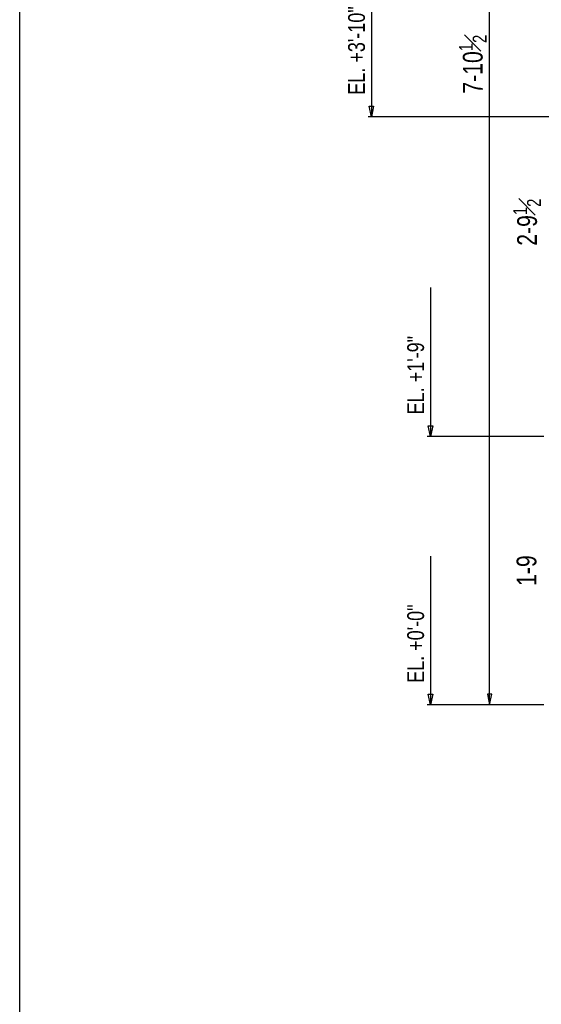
# Model space of a CAD drawing. Header units: inches. Extents: x -17.2 to 17.5, y -11.2 to 11.2.
# Tile 2 of 38: x -17.2 to -13.8, y -2.9 to 3.5. Entities that reach past the tile are written whole.
import ezdxf
from ezdxf.enums import TextEntityAlignment as Align

# ---------------------------------------------------------------- set-up
doc = ezdxf.new("R2010")
doc.units = ezdxf.units.IN
doc.header["$LTSCALE"] = 2.5
doc.header["$MEASUREMENT"] = 0
doc.layers.add('Layer_0', color=7, linetype='Continuous')
doc.styles.add('MTextWidth', font='txt', dxfattribs={"width": 0.8, "height": 0.2})

msp = doc.modelspace()

# ---------------------------------------------------------------- linework, layer by layer
at = {"color": 1, "linetype": 'Continuous'}
for p, q in [((-14.1866, -0.9905), (-14.1866, 6.8845)), ((-14.9574, 3.8126), (-14.9574, 2.8428)), ((-14.9574, 2.8428), (-14.9722, 2.9117)), ((-14.9722, 2.9117), (-14.9427, 2.9117)), ((-14.9427, 2.9117), (-14.9574, 2.8428)), ((-13.4783, 2.8428), (-14.9794, 2.8428)), ((-14.9574, 2.8428), (-14.9574, 2.8428)), ((-14.572, 1.7293), (-14.572, 0.7595)), ((-14.572, 0.7595), (-14.5868, 0.8284)), ((-14.5868, 0.8284), (-14.5572, 0.8284)), ((-14.5572, 0.8284), (-14.572, 0.7595)), ((-13.8324, 0.7595), (-14.5939, 0.7595)), ((-14.572, 0.7595), (-14.572, 0.7595)), ((-14.572, -0.0207), (-14.572, -0.9905)), ((-14.572, -0.9905), (-14.5868, -0.9216)), ((-14.5868, -0.9216), (-14.5572, -0.9216)), ((-14.5572, -0.9216), (-14.572, -0.9905)), ((-14.1718, -0.9216), (-14.2014, -0.9216)), ((-14.2014, -0.9216), (-14.1866, -0.9905)), ((-14.1866, -0.9905), (-14.1718, -0.9216)), ((-14.1866, -0.9905), (-14.5939, -0.9905)), ((-14.572, -0.9905), (-14.572, -0.9905)), ((-13.8324, -0.9905), (-14.1866, -0.9905))]:
    msp.add_line(p, q, dxfattribs=at)
at = {"layer": 'Layer_0', "color": 2, "linetype": 'Continuous'}
msp.add_line((-17.25, -11.25), (-17.25, 11.25), dxfattribs=at)

# ---------------------------------------------------------------- texts
at = {"color": 1, "linetype": 'Continuous', "width": 0.8}
for s, height, p in [('EL. +3\'-10"', 0.109669, (-14.9996, 2.9862)), ('EL. +1\'-9"', 0.10967, (-14.6142, 0.9029)), ('EL. +0\'-0"', 0.10967, (-14.6142, -0.8471))]:
    msp.add_text(s, height=height, rotation=90, dxfattribs=at).set_placement(p)
at = {"color": 2, "linetype": 'Continuous', "width": 0.8}
msp.add_text('1-9', height=0.12902, rotation=90, dxfattribs=at).set_placement((-13.882, -0.1155), align=Align.CENTER)
at = {"color": 2, "linetype": 'Continuous', "char_height": 0.129022, "attachment_point": 8, "rotation": 90, "style": 'MTextWidth'}
for s, insert in [('\\A1;7-10{\\H0.70x;\\S1#2;}', (-14.2064, 3.185)), ('\\A1;2-9{\\H0.70x;\\S1#2;}', (-13.8523, 2.1553))]:
    msp.add_mtext(s, dxfattribs=dict(at, insert=insert))

doc.saveas('drawing.dxf')
